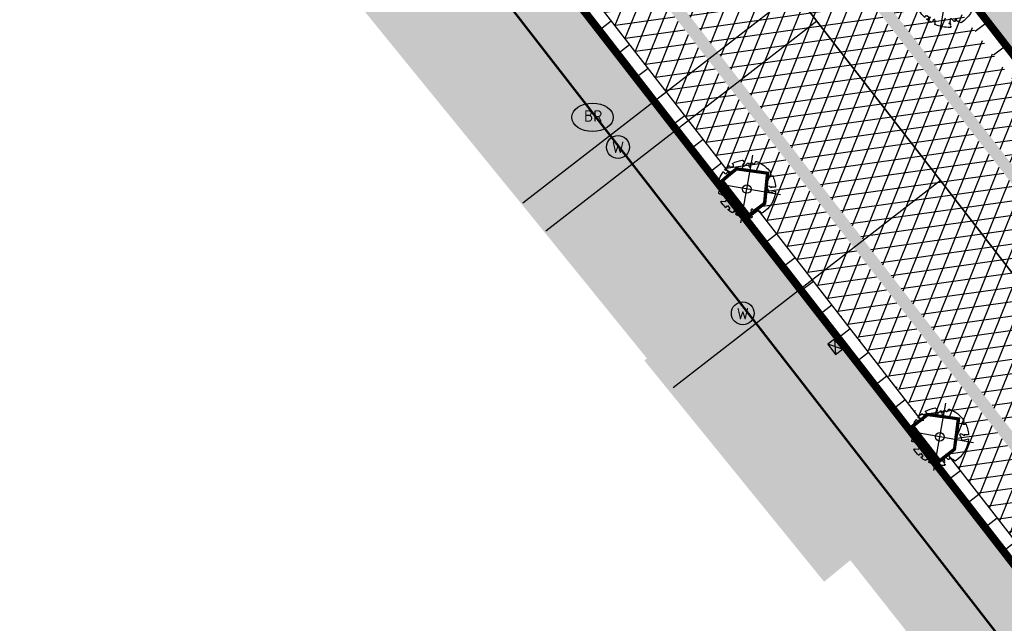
# Model space of a CAD drawing. Header units: metres. Extents: x 196882 to 197709, y 354811 to 355604.
# Tile 32 of 68: x 197536 to 197570, y 354935 to 354956. Entities that reach past the tile are written whole.
import ezdxf

# ---------------------------------------------------------------- set-up
doc = ezdxf.new("R2010")
doc.units = ezdxf.units.M
doc.layers.get('0').update_dxf_attribs({"lineweight": 18})
for name, color, linetype, lineweight in [('B-WE-KL-WATER_BRANDLEIDING_BRANDHYDRANT-S', 150, 'Continuous', 25), ('B-WE-KL-WATER_STRAATPOT-S', 170, 'Continuous', 25), ('Boomvak', 7, 'Continuous', 18), ('N-WE-RI-HWA_KOLK-S', 7, 'Continuous', 25), ('V-WE-GR-BOOM-S', 7, 'Continuous', 25), ('V-WE-RI-GWA_HUISAANSLUITING_PVC-G', 1, 'RI-GWA_HUISAANSLUITING-V', 25), ('V-WE-RI-VWA_TRANSPORTLEIDING-G', 20, 'RI-VWA-V', 35), ('V-WE-VH-KANTOPSLUITING_OPSLUITBAND-G', 7, 'VH-OPSLUITBAND-V', 25), ('V-WE-VH-KANTOPSLUITING_RIJWIELPADBAND_380X200-G', 10, 'VH-RIJWIELPADBAND_380X200-V', 0), ('V-WE-VH-KANTOPSLUITING_TROTTOIRBAND-G', 7, 'VH-TROTTOIRBAND-V', 0), ('V-WE-VH-VERHARDING_BETONSTRAATSTEEN-A', 252, 'Continuous', 18), ('V-WE-VH-VERHARDING_TEGEL-A', 252, 'Continuous', 18)]:
    doc.layers.add(name, color=color, linetype=linetype, lineweight=lineweight)
doc.layers.add('V-WE-VH-VERHARDING_TEGEL_300x300 grijs', color=7, linetype='Continuous', lineweight=18, true_color=0x999999)
doc.layers.add('V_WEGEN_A_ASFALT', color=252, linetype='Continuous')
doc.layers.add('V_WEGEN_A_BSS', color=252, linetype='Continuous')
doc.styles.add('NLCS-ISO', font='NLCS-ISO.ttf')
doc.styles.add('NLCS-ISO-M500-T25', font='NLCS-ISO.ttf', dxfattribs={"height": 1})
doc.linetypes.add('RI-GWA_HUISAANSLUITING-V', pattern='A,2,[24,NLCS.SHX,S=1,R=0,X=0,Y=0],2,-1.8,2.6,-1.8,2.6,-1.8,2.6,-1.8', length=19)
doc.linetypes.add('RI-VWA-V', pattern='A,2.5,[24,NLCS.SHX,S=1,R=0,X=0,Y=0],2.5,-3,0,-3', length=11)
doc.linetypes.add('VH-OPSLUITBAND-V', pattern='A,4,-2,2,-2,2,[24,NLCS.SHX,S=1,R=0,X=0,Y=0],2,-2,2,-2', length=20)
doc.linetypes.add('VH-RIJWIELPADBAND_380X200-V', pattern='A,4,[24,NLCS.SHX,S=1,R=0,X=0,Y=0],4,-2,2,-2,0,-2,2,-2', length=20)
doc.linetypes.add('VH-TROTTOIRBAND-V', pattern='A,2.5,[24,NLCS.SHX,S=1,R=0,X=0,Y=0],2.5,-2,2,-2,2,-2', length=15)
pattern_1 = [(37.8188, (197486.318, 354911.18), (0.0928136, 0.736638), [0.525, -0.525]), (127.8188, (197486.318, 354911.18), (-0.4147258, -0.3219122), [])]

# ---------------------------------------------------------------- blocks, each defined once
blk = doc.blocks.new('*U82')
at = {"color": 1}
blk.add_lwpolyline([(0.087, 0.942), (0.088, 0.944), (0.09, 0.946), (0.091, 0.948), (0.093, 0.949), (0.095, 0.951), (0.096, 0.952), (0.097, 0.954), (0.099, 0.956), (0.1, 0.958), (0.102, 0.96), (0.103, 0.963), (0.103, 0.967), (0.103, 0.972), (0.103, 0.977), (0.102, 0.983), (0.095, 1.007, -0.52938), (0.106, 1.02, -0.087139), (0.444, 0.925, -0.372341), (0.457, 0.895), (0.471, 0.824), (0.436, 0.789), (0.398, 0.797), (0.353, 0.763), (0.371, 0.72), (0.417, 0.705), (0.542, 0.734), (0.573, 0.717), (0.57, 0.691), (0.541, 0.673), (0.515, 0.588), (0.549, 0.534), (0.634, 0.669, -0.504641), (0.681, 0.628, 0.331948), (0.709, 0.584, 0.282008), (0.799, 0.601), (0.791, 0.597, -0.512156), (0.833, 0.597, -0.16076), (1.019, -0.011), (0.995, -0.034), (0.995, -0.059), (0.972, -0.063), (0.975, -0.088), (0.94, -0.076), (0.929, -0.104), (0.973, -0.133), (0.987, -0.144), (1.011, -0.12, -0.106371), (0.868, -0.522), (0.741, -0.44), (0.718, -0.456), (0.702, -0.389), (0.657, -0.335), (0.605, -0.335), (0.606, -0.398), (0.566, -0.536), (0.572, -0.562), (0.601, -0.566), (0.786, -0.637, -0.236298), (-0.045, -1.003, 0.159625), (-0.069, -0.954, 0.350802), (-0.063, -0.906, -0.504641), (-0.12, -0.879), (-0.106, -0.834), (-0.129, -0.792), (-0.16, -0.796), (-0.165, -0.829), (-0.188, -0.842), (-0.216, -0.821), (-0.24, -0.695), (-0.258, -0.677), (-0.304, -0.678), (-0.317, -0.733), (-0.336, -0.739), (-0.354, -0.785), (-0.401, -0.76, 0.733583), (-0.384, -0.795, -0.861625), (-0.374, -0.826, 0.279978), (-0.409, -0.879), (-0.407, -0.881, -0.827056), (-0.442, -0.917, -0.116774), (-0.83, -0.511), (-0.823, -0.51), (-0.817, -0.508), (-0.812, -0.506), (-0.808, -0.504), (-0.805, -0.502), (-0.803, -0.5), (-0.801, -0.497), (-0.754, -0.437), (-0.752, -0.435), (-0.752, -0.433), (-0.751, -0.431), (-0.75, -0.429), (-0.75, -0.427), (-0.749, -0.425), (-0.748, -0.422), (-0.747, -0.42), (-0.746, -0.417), (-0.744, -0.414), (-0.743, -0.411), (-0.741, -0.408), (-0.739, -0.405), (-0.738, -0.401), (-0.736, -0.398), (-0.735, -0.395), (-0.734, -0.392), (-0.734, -0.389), (-0.733, -0.386), (-0.733, -0.383), (-0.733, -0.381), (-0.734, -0.379), (-0.734, -0.377), (-0.735, -0.375), (-0.736, -0.374), (-0.738, -0.374), (-0.74, -0.373), (-0.742, -0.373), (-0.744, -0.373), (-0.746, -0.373), (-0.748, -0.373), (-0.75, -0.372), (-0.753, -0.371), (-0.755, -0.37), (-0.758, -0.369), (-0.76, -0.367), (-0.763, -0.365), (-0.765, -0.363), (-0.768, -0.361), (-0.771, -0.359), (-0.773, -0.357), (-0.776, -0.355), (-0.779, -0.352), (-0.781, -0.35), (-0.83, -0.406), (-0.832, -0.403), (-0.835, -0.4), (-0.837, -0.397), (-0.839, -0.394), (-0.841, -0.39), (-0.844, -0.388), (-0.848, -0.386), (-0.855, -0.385), (-0.864, -0.386), (-0.876, -0.388), (-0.891, -0.393, -0.040997), (-0.958, -0.205), (-0.923, -0.211), (-0.893, -0.231), (-0.876, -0.216), (-0.856, -0.185), (-0.875, -0.156), (-0.865, -0.113), (-0.904, -0.11), (-0.93, -0.085), (-0.978, -0.116, -0.05814), (-0.998, 0.166), (-0.97, 0.16), (-0.86, 0.073), (-0.812, 0.089), (-0.626, 0.139), (-0.61, 0.2), (-0.682, 0.229), (-0.693, 0.252), (-0.824, 0.317), (-0.827, 0.354), (-0.872, 0.391), (-0.89, 0.428), (-0.859, 0.476), (-0.792, 0.486), (-0.73, 0.527), (-0.729, 0.568), (-0.768, 0.613), (-0.757, 0.632), (-0.773, 0.662, -0.13428), (-0.333, 0.967, -0.541727), (-0.319, 0.957), (-0.322, 0.928), (-0.321, 0.913), (-0.319, 0.902), (-0.316, 0.893), (-0.312, 0.887), (-0.307, 0.882), (-0.302, 0.878), (-0.297, 0.875), (-0.293, 0.872), (-0.289, 0.868), (-0.286, 0.865), (-0.282, 0.862), (-0.279, 0.859), (-0.276, 0.857), (-0.273, 0.855), (-0.269, 0.854), (-0.266, 0.854), (-0.262, 0.855), (-0.258, 0.857), (-0.255, 0.859), (-0.25, 0.861), (-0.246, 0.863), (-0.242, 0.865), (-0.238, 0.867), (-0.234, 0.868), (-0.229, 0.869), (-0.225, 0.87), (-0.221, 0.871), (-0.217, 0.871), (-0.213, 0.872), (-0.21, 0.873), (-0.206, 0.874), (-0.203, 0.876), (-0.2, 0.879), (-0.197, 0.882), (-0.195, 0.885), (-0.193, 0.865), (-0.188, 0.86), (-0.167, 0.824), (-0.122, 0.799), (-0.185, 0.902), (-0.184, 0.905), (-0.183, 0.908), (-0.183, 0.911), (-0.183, 0.914), (-0.184, 0.917), (-0.185, 0.92), (-0.188, 0.923), (-0.191, 0.926), (-0.194, 0.929), (-0.199, 0.933), (-0.204, 0.938), (-0.21, 0.944), (-0.216, 0.951), (-0.223, 0.959), (-0.24, 0.98, -0.543104), (-0.234, 0.996, -0.046766), (-0.047, 1.023, -0.385168), (-0.036, 1.015), (-0.03, 0.976), (-0.028, 0.964), (-0.024, 0.956), (-0.021, 0.951), (-0.017, 0.947), (-0.013, 0.946), (-0.009, 0.945), (-0.005, 0.945), (-0.002, 0.945), (0.002, 0.944), (0.005, 0.943), (0.009, 0.942), (0.012, 0.941), (0.015, 0.939), (0.019, 0.938), (0.022, 0.936), (0.025, 0.935), (0.028, 0.934), (0.031, 0.932), (0.033, 0.931), (0.036, 0.929), (0.038, 0.928), (0.04, 0.926), (0.042, 0.924), (0.044, 0.922), (0.045, 0.92), (0.046, 0.919), (0.047, 0.917), (0.048, 0.915), (0.049, 0.914), (0.051, 0.913), (0.052, 0.912), (0.054, 0.912), (0.056, 0.912), (0.058, 0.913), (0.06, 0.914), (0.062, 0.915), (0.065, 0.916), (0.067, 0.918), (0.07, 0.921), (0.072, 0.923), (0.074, 0.926), (0.076, 0.929), (0.079, 0.932), (0.081, 0.935), (0.083, 0.937), (0.085, 0.94)], format="xyb", close=True, dxfattribs=at)
at = {"color": 10}
for points in [[(0.849, -0.849), (-0.849, 0.849)], [(-0.849, -0.849), (0.849, 0.849)]]:
    blk.add_lwpolyline(points, dxfattribs=at)
at = {"color": 1}
blk.add_circle((0, 0), 0.15, dxfattribs=at)
at = {"color": 7, "style": 'NLCS-ISO-M500-T25'}
for tag, p in [('NR', (-0.492, -0.08)), ('NAAM', (-0.492, -0.32))]:
    blk.add_attdef(tag, p, '', height=0.2, dxfattribs=at)
at = {"color": 7, "style": 'NLCS-ISO-M500-T25', "flags": 1}
for tag, p in [('WETNAAM', (-0.492, -0.56)), ('STAMDIA', (-0.492, -0.8)), ('STAMOMTR', (-0.492, -1.04)), ('OPMERKING', (-0.492, -1.28))]:
    blk.add_attdef(tag, p, '', height=0.2, dxfattribs=at)
blk = doc.blocks.new('SKL-WATER_STRAATPOT-SO')
blk.add_circle((0, 0), 2)
at = {"style": 'NLCS-ISO'}
blk.add_text('W', height=2, rotation=360, dxfattribs=at).set_placement((-1.06, -1.05))
blk = doc.blocks.new('SKL-WATER_BRANDHYDRANT-SO')
blk.add_ellipse((0, 0), major_axis=(-3.64, 0), ratio=0.685994)
at = {"style": 'NLCS-ISO'}
blk.add_text('BR', height=2, rotation=360, dxfattribs=at).set_placement((-1.49, -0.76))
blk = doc.blocks.new('N-SRI-KOLK_COMBINATIE-SO')
h = blk.add_hatch(color=256)
h.paths.add_polyline_path([(-1.125, 1.5), (-1.125, 0), (0, 0.75)])
h.paths.add_polyline_path([(1.125, 1.5), (0, 0.75), (1.125, 0)])
for p, q in [((-1.125, 0), (1.125, 1.5)), ((1.125, 0), (-1.125, 1.5))]:
    blk.add_line(p, q)
at = {"flags": 128}
blk.add_lwpolyline([(-1.125, 0), (1.125, 0), (1.125, 1.5), (-1.125, 1.5)], close=True, dxfattribs=at)

msp = doc.modelspace()

# ---------------------------------------------------------------- hatches: boundary and pattern name
at = {"layer": 'V-WE-VH-VERHARDING_TEGEL-A'}
h = msp.add_hatch(dxfattribs=at)
h.set_pattern_fill('AVH-TEGEL_300X300_HALFST', color=11, scale=1.25, pattern_type=2)
h.set_pattern_definition([(308.015660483, (-58.86684, -45.96112), (0.378674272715, -0.1799640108), [0.375, -0.375]), (38.01566048, (-58.86684, -45.9611), (-0.23095381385, 0.29544091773), [])])
h.paths.add_polyline_path([(197611.905, 354883.622), (197617.307, 354876.665), (197615.886, 354875.563), (197572.913, 354930.906), (197570.425, 354934.11), (197484.931, 355044.212), (197481.749, 355048.31), (197357.892, 355207.986), (197351.32, 355216.473), (197346.25, 355223.021), (197337.369, 355234.416), (197243.012, 355355.967), (197242.503, 355356.81), (197242.203, 355357.748), (197242.06, 355358.479), (197241.6, 355359.917), (197240.817, 355361.208), (197237.815, 355365.062), (197235.607, 355367.896), (197236.226, 355370.216), (197236.899, 355369.358), (197237.127, 355368.928), (197238.472, 355367.204), (197242.289, 355362.28), (197242.829, 355361.489), (197243.273, 355360.634), (197243.612, 355359.731), (197243.839, 355358.801), (197243.913, 355358.396), (197244.132, 355357.668), (197244.49, 355356.997), (197246.89, 355353.905), (197257.004, 355340.877), (197263.069, 355333.063), (197270.1, 355324.006), (197279.392, 355312.035), (197295.011, 355291.914), (197302.573, 355282.172), (197310.236, 355272.301), (197317.909, 355262.416), (197324.699, 355253.668), (197332.224, 355243.975), (197340.253, 355233.64), (197347.837, 355223.911), (197349.563, 355225.192), (197351.569, 355222.107), (197350.13, 355220.964), (197357.263, 355211.768), (197361.255, 355206.596), (197374.852, 355189.05), (197395.161, 355162.866), (197403.326, 355152.339), (197425.189, 355124.15), (197437.629, 355108.111), (197445.337, 355098.173), (197474.048, 355061.155), (197481.019, 355052.168), (197483.327, 355053.995), (197485.597, 355051.07), (197483.289, 355049.265), (197486.28, 355045.412), (197561.285, 354948.815), (197591.974, 354909.292)])
h = msp.add_hatch(dxfattribs=at)
h.set_pattern_fill('AVH-TEGEL_300X300_HALFST', color=256, scale=1.25, pattern_type=2)
h.set_pattern_definition([(308.01566, (197234.217, 354932.616), (0.37867427, -0.17996401), [0.375, -0.375]), (38.01566, (197234.217, 354932.616), (-0.23095381, 0.29544092), [])])
h.paths.add_polyline_path([(197235.581, 355367.799), (197234.217, 355362.687), (197236.721, 355359.564), (197239.925, 355353.365), (197240.018, 355353.248), (197240.596, 355353.707), (197242.746, 355350.948), (197242.149, 355350.482), (197247.638, 355343.366), (197248.794, 355344.219), (197251.13, 355341.161), (197250.017, 355340.283), (197251.382, 355338.514), (197252.017, 355339.01), (197253.241, 355337.431), (197252.603, 355336.931), (197255.071, 355333.731), (197255.72, 355334.225), (197256.932, 355332.633), (197256.293, 355332.148), (197258.771, 355328.935), (197259.386, 355329.419), (197260.605, 355327.83), (197259.989, 355327.355), (197262.404, 355324.224), (197263.572, 355325.082), (197265.762, 355322.252), (197264.611, 355321.364), (197266.049, 355319.503), (197266.681, 355319.992), (197267.9, 355318.4), (197267.273, 355317.913), (197268.559, 355316.246), (197270.468, 355317.879), (197270.374, 355318.017), (197270.769, 355318.334), (197271.082, 355317.944), (197271.017, 355317.894), (197277.296, 355309.603), (197279.798, 355306.505), (197279.767, 355306.48), (197282.144, 355303.445), (197279.742, 355301.585), (197280.949, 355299.977), (197287.399, 355296.113), (197287.537, 355295.83), (197336.506, 355232.778), (197336.629, 355232.874), (197343.676, 355223.839), (197345.792, 355221.126), (197350.134, 355215.559), (197350.732, 355214.792), (197350.788, 355213.519), (197352.134, 355211.814), (197352.955, 355211.669), (197355.806, 355207.908), (197382.704, 355173.364), (197415.028, 355132.025), (197418.821, 355127.312), (197426.22, 355117.67), (197426.162, 355117.573), (197439.09, 355100.957), (197447.403, 355090.49), (197447.266, 355090.385), (197453.819, 355082.221), (197453.723, 355082.153), (197455.981, 355079.258), (197455.944, 355079.174), (197461.241, 355072.44), (197461.369, 355072.494), (197471.122, 355059.986), (197471.26, 355059.822), (197471.304, 355059.856), (197476.126, 355053.586), (197484.037, 355043.418), (197483.735, 355043.179), (197485.477, 355040.963), (197485.825, 355041.194), (197487.25, 355039.31), (197487.136, 355039.216), (197495.21, 355028.868), (197497.648, 355025.787), (197507.361, 355013.143), (197507.469, 355013.22), (197507.852, 355012.72), (197507.757, 355012.64), (197515.172, 355003.148), (197515.257, 355003.199), (197520.23, 354996.693), (197525.87, 354989.268), (197535.302, 354976.941), (197535.185, 354976.85), (197538.114, 354973.09), (197538.245, 354973.166), (197538.442, 354972.926), (197537.462, 354972.143), (197537.63, 354971.963), (197536.257, 354970.595), (197538.447, 354967.93), (197543.233, 354962.047), (197550.188, 354953.499), (197553.95, 354948.887), (197557.921, 354943.994), (197557.833, 354943.918), (197564.133, 354936.165), (197565.05, 354936.92), (197568.446, 354932.616), (197570.362, 354934.061), (197484.868, 355044.163), (197357.829, 355207.937), (197351.257, 355216.424), (197346.187, 355222.972), (197337.306, 355234.367), (197242.946, 355355.922), (197242.43, 355356.777), (197242.125, 355357.728), (197241.982, 355358.459), (197241.527, 355359.884), (197240.751, 355361.163), (197237.752, 355365.013)])
h = msp.add_hatch(dxfattribs=at)
h.set_pattern_fill('AVH-TEGEL_300X300_HALFST', color=11, scale=1.25, pattern_type=2)
h.set_pattern_definition([(308.01566, (197494.767, 354852.865), (0.37867427, -0.17996401), [0.375, -0.375]), (38.01566, (197494.767, 354852.865), (-0.2309538, 0.2954409), [])])
h.paths.add_polyline_path([(197496.199, 355053.822), (197494.767, 355052.728), (197497.039, 355049.802), (197503.203, 355041.853), (197509.492, 355033.75), (197511.653, 355030.966), (197516.98, 355024.103), (197521.846, 355017.834), (197537.859, 354997.202), (197554.038, 354976.357), (197562.602, 354965.324), (197569.513, 354956.42), (197576.711, 354947.146), (197584.845, 354936.665), (197592.23, 354927.15), (197598.708, 354918.805), (197600.801, 354916.108), (197610.698, 354903.356), (197632, 354875.911), (197634.293, 354872.977), (197641.638, 354863.531), (197645.236, 354858.919), (197647.511, 354856.214), (197647.866, 354855.792), (197650.716, 354852.865), (197651.963, 354854.175), (197649.059, 354857.208), (197646.351, 354860.417), (197643.876, 354863.544), (197643.037, 354864.624)])
at = {"layer": 'V_WEGEN_A_ASFALT'}
h = msp.add_hatch(dxfattribs=at)
h.set_pattern_fill('AVH-ASFALT', color=256, scale=0.5, style=0, pattern_type=2)
h.set_pattern_definition([(8.01566048, (135.18786, -698.3183), (-0.0697218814, 0.495114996), []), (68.01566048, (135.18786, -698.3183), (-0.463643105, 0.1871765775), [])])
h.paths.add_polyline_path([(197244.208, 355366.633), (197244.772, 355368.756), (197248.206, 355364.347), (197246.291, 355363.976)], flags=16)
h.paths.add_polyline_path([(197618.792, 354883.616), (197618.859, 354883.531), (197620.176, 354881.132), (197620.218, 354880.802), (197620.037, 354880.548), (197619.732, 354880.486), (197619.447, 354880.661), (197617.809, 354882.828)], flags=16)
h.paths.add_polyline_path([(197615.205, 354887.359), (197615.579, 354887.38), (197615.929, 354887.241), (197616.175, 354886.989), (197616.212, 354886.932), (197615.217, 354886.144), (197614.828, 354886.612), (197614.745, 354886.93), (197614.909, 354887.207)], flags=16)
h.paths.add_polyline_path([(197249.048, 355360.444), (197250.453, 355361.457), (197251.761, 355359.078), (197251.788, 355358.77), (197251.578, 355358.542), (197251.264, 355358.397), (197250.888, 355358.381), (197250.536, 355358.513), (197250.274, 355358.756)], flags=16)
h.paths.add_polyline_path([(197362.128, 355212.271), (197363.159, 355213.075), (197365.145, 355210.506), (197365.231, 355210.199), (197365.079, 355209.918), (197364.69, 355209.596), (197364.363, 355209.5), (197364.069, 355209.671)], flags=16)
h.paths.add_polyline_path([(197494.363, 355046.214), (197494.643, 355046.042), (197496.089, 355044.106), (197495.099, 355043.365), (197493.938, 355045.57), (197493.887, 355045.898), (197494.062, 355046.15)], flags=16)
h.paths.add_polyline_path([(197496.176, 355041.974), (197497.151, 355042.743), (197499.309, 355039.886), (197499.406, 355039.593), (197499.313, 355039.327), (197499.034, 355039.183), (197498.669, 355039.152), (197498.322, 355039.267), (197498.06, 355039.492)], flags=16)
edge = h.paths.add_edge_path()
edge.add_line((197254.74, 355364.977), (197252.534, 355367.828))
edge.add_line((197252.534, 355367.828), (197250.33, 355370.59))
edge.add_line((197250.33, 355370.59), (197246.08, 355375.894))
edge.add_line((197246.08, 355375.894), (197245.813, 355376.216))
edge.add_line((197245.813, 355376.216), (197245.689, 355376.286))
edge.add_line((197245.689, 355376.286), (197245.587, 355376.385))
edge.add_line((197245.587, 355376.385), (197244.802, 355377.427))
edge.add_line((197244.802, 355377.427), (197244.442, 355377.886))
edge.add_line((197244.442, 355377.886), (197242.813, 355376.643))
edge.add_line((197242.813, 355376.643), (197242.078, 355376.934))
edge.add_line((197242.078, 355376.934), (197241.456, 355377.421))
edge.add_line((197241.456, 355377.421), (197241.264, 355377.677))
edge.add_line((197241.264, 355377.677), (197240.464, 355374.501))
edge.add_line((197240.464, 355374.501), (197243.638, 355370.386))
edge.add_line((197243.638, 355370.386), (197243.015, 355368.04))
edge.add_line((197243.015, 355368.04), (197239.826, 355372.186))
edge.add_line((197239.826, 355372.186), (197238.981, 355368.895))
edge.add_line((197238.981, 355368.895), (197239.273, 355368.341))
edge.add_line((197239.273, 355368.341), (197239.444, 355367.723))
edge.add_line((197239.444, 355367.723), (197239.477, 355367.083))
edge.add_line((197239.477, 355367.083), (197239.375, 355366.465))
edge.add_line((197239.375, 355366.465), (197239.17, 355366.309))
edge.add_line((197239.17, 355366.309), (197242.289, 355362.28))
edge.add_line((197242.289, 355362.28), (197242.829, 355361.489))
edge.add_line((197242.829, 355361.489), (197243.273, 355360.634))
edge.add_line((197243.273, 355360.634), (197243.612, 355359.731))
edge.add_line((197243.612, 355359.731), (197243.839, 355358.801))
edge.add_line((197243.839, 355358.801), (197243.913, 355358.396))
edge.add_line((197243.913, 355358.396), (197244.132, 355357.668))
edge.add_line((197244.132, 355357.668), (197244.49, 355356.997))
edge.add_line((197244.49, 355356.997), (197246.766, 355358.85))
edge.add_line((197246.766, 355358.85), (197247.262, 355358.206))
edge.add_line((197247.262, 355358.206), (197344.321, 355233.163))
edge.add_line((197344.321, 355233.163), (197344.724, 355232.614))
edge.add_line((197344.724, 355232.614), (197349.563, 355225.192))
edge.add_line((197349.563, 355225.192), (197351.569, 355222.107))
edge.add_line((197351.569, 355222.107), (197357.966, 355212.296))
edge.add_line((197357.966, 355212.296), (197358.618, 355211.446))
edge.add_line((197358.618, 355211.446), (197359.525, 355210.295))
edge.add_line((197359.525, 355210.295), (197361.338, 355207.993))
edge.add_line((197361.338, 355207.993), (197362.045, 355207.269))
edge.add_line((197362.045, 355207.269), (197374.863, 355193.737))
edge.add_line((197374.863, 355193.737), (197375.209, 355193.322))
edge.add_line((197375.209, 355193.322), (197441.888, 355107.396))
edge.add_line((197441.888, 355107.396), (197445.664, 355102.529))
edge.add_line((197445.664, 355102.529), (197478.355, 355060.401))
edge.add_line((197478.355, 355060.401), (197483.327, 355053.995))
edge.add_line((197483.327, 355053.995), (197486.594, 355049.782))
edge.add_line((197486.594, 355049.782), (197601.022, 354902.418))
edge.add_line((197601.022, 354902.418), (197611.126, 354886.577))
edge.add_line((197611.126, 354886.577), (197612.61, 354884.25))
edge.add_line((197612.61, 354884.25), (197615.186, 354880.9))
edge.add_line((197615.186, 354880.9), (197618.014, 354877.23))
edge.add_line((197618.014, 354877.23), (197615.886, 354875.563))
edge.add_line((197615.886, 354875.563), (197618.768, 354871.816))
edge.add_line((197618.768, 354871.816), (197619.198, 354871.038))
edge.add_line((197619.198, 354871.038), (197619.38, 354870.123))
edge.add_line((197619.38, 354870.123), (197619.267, 354869.197))
edge.add_line((197619.267, 354869.197), (197618.896, 354868.389))
edge.add_line((197618.896, 354868.389), (197618.39, 354867.541))
edge.add_line((197618.39, 354867.541), (197617.593, 354866.525))
edge.add_line((197617.593, 354866.525), (197616.658, 354865.636))
edge.add_line((197616.658, 354865.636), (197615.8, 354864.929))
edge.add_line((197615.8, 354864.929), (197615.563, 354864.731))
edge.add_line((197615.563, 354864.731), (197616.512, 354863.566))
edge.add_line((197616.512, 354863.566), (197619.999, 354859.296))
edge.add_line((197619.999, 354859.296), (197620, 354859.283))
edge.add_line((197620, 354859.283), (197620.838, 354860.022))
edge.add_line((197620.838, 354860.022), (197621.747, 354860.68))
edge.add_line((197621.747, 354860.68), (197622.714, 354861.249))
edge.add_line((197622.714, 354861.249), (197623.726, 354861.722))
edge.add_line((197623.726, 354861.722), (197624.679, 354861.942))
edge.add_line((197624.679, 354861.942), (197625.707, 354861.841))
edge.add_line((197625.707, 354861.841), (197626.645, 354861.408))
edge.add_line((197626.645, 354861.408), (197627.356, 354860.736))
edge.add_line((197627.356, 354860.736), (197628.477, 354859.277))
edge.add_line((197628.477, 354859.277), (197629.919, 354860.402))
edge.add_line((197629.919, 354860.402), (197629.805, 354860.728))
edge.add_line((197629.805, 354860.728), (197629.902, 354861.061))
edge.add_line((197629.902, 354861.061), (197630.176, 354861.274))
edge.add_line((197630.176, 354861.274), (197630.523, 354861.286))
edge.add_line((197630.523, 354861.286), (197631.776, 354860.787))
edge.add_line((197631.776, 354860.787), (197632.963, 354860.123))
edge.add_line((197632.963, 354860.123), (197634.053, 354859.31))
edge.add_line((197634.053, 354859.31), (197635.019, 354858.369))
edge.add_line((197635.019, 354858.369), (197638.026, 354855.034))
edge.add_line((197638.026, 354855.034), (197640.528, 354852.513))
edge.add_line((197640.528, 354852.513), (197643.259, 354850.242))
edge.add_line((197643.259, 354850.242), (197644.292, 354849.463))
edge.add_line((197644.292, 354849.463), (197645.047, 354848.804))
edge.add_line((197645.047, 354848.804), (197645.73, 354848.064))
edge.add_line((197645.73, 354848.064), (197646.33, 354847.253))
edge.add_line((197646.33, 354847.253), (197646.835, 354846.388))
edge.add_line((197646.835, 354846.388), (197646.898, 354846.033))
edge.add_line((197646.898, 354846.033), (197646.731, 354845.714))
edge.add_line((197646.731, 354845.714), (197646.403, 354845.564))
edge.add_line((197646.403, 354845.564), (197646.052, 354845.646))
edge.add_line((197646.052, 354845.646), (197645.25, 354844.024))
edge.add_line((197645.25, 354844.024), (197658.974, 354837.104))
edge.add_line((197658.974, 354837.104), (197663.24, 354845.081))
edge.add_line((197663.24, 354845.081), (197662.256, 354845.808))
edge.add_line((197662.256, 354845.808), (197661.166, 354846.589))
edge.add_line((197661.166, 354846.589), (197659.281, 354847.978))
edge.add_line((197659.281, 354847.978), (197658.181, 354848.824))
edge.add_line((197658.181, 354848.824), (197657.094, 354849.687))
edge.add_line((197657.094, 354849.687), (197655.779, 354850.771))
edge.add_line((197655.779, 354850.771), (197654.486, 354851.882))
edge.add_line((197654.486, 354851.882), (197653.214, 354853.017))
edge.add_line((197653.214, 354853.017), (197651.963, 354854.175))
edge.add_line((197651.963, 354854.175), (197650.716, 354852.865))
edge.add_line((197650.716, 354852.865), (197650.9, 354852.49))
edge.add_line((197650.9, 354852.49), (197650.77, 354852.093))
edge.add_line((197650.77, 354852.093), (197650.399, 354851.9))
edge.add_line((197650.399, 354851.9), (197649.999, 354852.022))
edge.add_line((197649.999, 354852.022), (197648.432, 354853.042))
edge.add_line((197648.432, 354853.042), (197647.483, 354853.708))
edge.add_line((197647.483, 354853.708), (197646.554, 354854.401))
edge.add_line((197646.554, 354854.401), (197646.122, 354854.742))
edge.add_line((197646.122, 354854.742), (197644.859, 354855.773))
edge.add_line((197644.859, 354855.773), (197644.092, 354856.447))
edge.add_line((197644.092, 354856.447), (197643.344, 354857.143))
edge.add_line((197643.344, 354857.143), (197642.619, 354857.862))
edge.add_line((197642.619, 354857.862), (197641.665, 354858.874))
edge.add_line((197641.665, 354858.874), (197641.087, 354859.527))
edge.add_line((197641.087, 354859.527), (197639.661, 354861.285))
edge.add_line((197639.661, 354861.285), (197636.225, 354865.712))
edge.add_line((197636.225, 354865.712), (197606.51, 354903.995))
edge.add_line((197606.51, 354903.995), (197598.397, 354914.448))
edge.add_line((197598.397, 354914.448), (197512.56, 355025.035))
edge.add_line((197512.56, 355025.035), (197510.219, 355028.767))
edge.add_line((197510.219, 355028.767), (197510.081, 355029.114))
edge.add_line((197510.081, 355029.114), (197510.082, 355029.515))
edge.add_line((197510.082, 355029.515), (197510.237, 355029.886))
edge.add_line((197510.237, 355029.886), (197510.498, 355030.152))
edge.add_line((197510.498, 355030.152), (197511.653, 355030.966))
edge.add_line((197511.653, 355030.966), (197509.492, 355033.75))
edge.add_line((197509.492, 355033.75), (197508.696, 355033.14))
edge.add_line((197508.696, 355033.14), (197508.366, 355032.978))
edge.add_line((197508.366, 355032.978), (197507.964, 355032.963))
edge.add_line((197507.964, 355032.963), (197507.593, 355033.119))
edge.add_line((197507.593, 355033.119), (197507.34, 355033.386))
edge.add_line((197507.34, 355033.386), (197502.398, 355041.291))
edge.add_line((197502.398, 355041.291), (197502.172, 355041.653))
edge.add_line((197502.172, 355041.653), (197499.691, 355044.838))
edge.add_line((197499.691, 355044.838), (197496.292, 355049.202))
edge.add_line((197496.292, 355049.202), (197497.039, 355049.802))
edge.add_line((197497.039, 355049.802), (197494.767, 355052.728))
edge.add_line((197494.767, 355052.728), (197496.199, 355053.822))
edge.add_line((197496.199, 355053.822), (197495.483, 355054.755))
edge.add_line((197495.483, 355054.755), (197495.101, 355055.422))
edge.add_line((197495.101, 355055.422), (197494.906, 355056.196))
edge.add_line((197494.906, 355056.196), (197494.93, 355056.994))
edge.add_line((197494.93, 355056.994), (197495.159, 355057.728))
edge.add_line((197495.159, 355057.728), (197495.351, 355058.139))
edge.add_arc((197501.887, 355055.322), 7.118, 130.4855, 156.6826, ccw=False)
edge.add_line((197497.266, 355060.735), (197503.259, 355066.482))
edge.add_line((197503.259, 355066.482), (197499.956, 355070.009))
edge.add_line((197499.956, 355070.009), (197493.859, 355064.344))
edge.add_line((197493.859, 355064.344), (197492.971, 355063.627))
edge.add_line((197492.971, 355063.627), (197491.587, 355062.822))
edge.add_line((197491.587, 355062.822), (197490.85, 355062.586))
edge.add_line((197490.85, 355062.586), (197490.028, 355062.617))
edge.add_line((197490.028, 355062.617), (197489.269, 355062.934))
edge.add_line((197489.269, 355062.934), (197488.699, 355063.457))
edge.add_line((197488.699, 355063.457), (197487.505, 355064.991))
edge.add_line((197487.505, 355064.991), (197486.099, 355063.896))
edge.add_line((197486.099, 355063.896), (197486.194, 355063.783))
edge.add_line((197486.194, 355063.783), (197486.326, 355063.444))
edge.add_line((197486.326, 355063.444), (197486.227, 355063.093))
edge.add_line((197486.227, 355063.093), (197485.936, 355062.874))
edge.add_line((197485.936, 355062.874), (197485.572, 355062.874))
edge.add_line((197485.572, 355062.874), (197484.191, 355063.354))
edge.add_line((197484.191, 355063.354), (197482.889, 355064.06))
edge.add_line((197482.889, 355064.06), (197481.719, 355064.969))
edge.add_line((197481.719, 355064.969), (197480.725, 355066.04))
edge.add_line((197480.725, 355066.04), (197449.879, 355105.805))
edge.add_line((197449.879, 355105.805), (197446.133, 355110.634))
edge.add_line((197446.133, 355110.634), (197367.178, 355212.348))
edge.add_line((197367.178, 355212.348), (197362.457, 355218.43))
edge.add_line((197362.457, 355218.43), (197361.717, 355219.595))
edge.add_line((197361.717, 355219.595), (197361.196, 355220.895))
edge.add_line((197361.196, 355220.895), (197360.926, 355222.269))
edge.add_line((197360.926, 355222.269), (197360.914, 355223.645))
edge.add_line((197360.914, 355223.645), (197361.027, 355223.959))
edge.add_line((197361.027, 355223.959), (197361.299, 355224.151))
edge.add_line((197361.299, 355224.151), (197361.632, 355224.153))
edge.add_line((197361.632, 355224.153), (197361.906, 355223.963))
edge.add_line((197361.906, 355223.963), (197352.695, 355235.821))
edge.add_line((197352.695, 355235.821), (197352.795, 355235.512))
edge.add_line((197352.795, 355235.512), (197352.707, 355235.2))
edge.add_line((197352.707, 355235.2), (197352.46, 355234.99))
edge.add_line((197352.46, 355234.99), (197352.138, 355234.951))
edge.add_line((197352.138, 355234.951), (197350.627, 355235.485))
edge.add_line((197350.627, 355235.485), (197349.553, 355236.086))
edge.add_line((197349.553, 355236.086), (197349.208, 355236.279))
edge.add_line((197349.208, 355236.279), (197347.946, 355237.304))
edge.add_line((197347.946, 355237.304), (197346.795, 355238.622))
edge.add_line((197346.795, 355238.622), (197266.084, 355342.605))
edge.add_line((197266.084, 355342.605), (197264.508, 355344.843))
edge.add_line((197264.508, 355344.843), (197262.504, 355347.996))
edge.add_line((197262.504, 355347.996), (197260.59, 355351.011))
edge.add_line((197260.59, 355351.011), (197254.07, 355361.255))
edge.add_line((197254.07, 355361.255), (197252.531, 355363.249))
edge.add_line((197252.531, 355363.249), (197253.314, 355363.861))
edge.add_line((197253.314, 355363.861), (197254.74, 355364.977))
h = msp.add_hatch(dxfattribs=at)
h.set_pattern_fill('AVH-ASFALT', color=256, scale=0.5, style=0, pattern_type=2)
h.set_pattern_definition([(8.01566, (197332.81605, 355103.36896), (-0.0697219, 0.495115), []), (68.01566, (197332.81605, 355103.36896), (-0.4636431, 0.1871766), [])])
h.paths.add_polyline_path([(197486.754, 355048.9), (197486.391, 355046.273), (197491.228, 355040.062), (197492.114, 355038.924), (197500.821, 355027.744), (197501.052, 355027.923), (197502.187, 355027.772), (197502.045, 355026.648), (197501.82, 355026.463), (197506.757, 355020.103), (197506.984, 355020.268), (197508.118, 355020.133), (197507.988, 355018.996), (197507.758, 355018.819), (197515.052, 355009.435), (197515.286, 355009.61), (197516.412, 355009.448), (197516.265, 355008.369), (197516.04, 355008.15), (197521.995, 355000.52), (197522.21, 355000.683), (197523.345, 355000.551), (197523.204, 354999.41), (197522.993, 354999.233), (197529.154, 354991.265), (197529.384, 354991.434), (197530.527, 354991.297), (197530.385, 354990.174), (197530.163, 354989.979), (197537.487, 354980.571), (197537.708, 354980.754), (197538.849, 354980.607), (197538.707, 354979.485), (197538.481, 354979.298), (197545.733, 354969.947), (197545.981, 354970.117), (197547.092, 354969.995), (197546.947, 354968.856), (197546.716, 354968.676), (197553.46, 354960.01), (197553.682, 354960.162), (197554.821, 354960.035), (197554.68, 354958.888), (197554.452, 354958.715), (197560.821, 354950.491), (197561.057, 354950.677), (197562.194, 354950.521), (197562.086, 354949.402), (197561.831, 354949.208), (197567.541, 354941.902), (197567.747, 354942.069), (197568.884, 354941.914), (197568.741, 354940.786), (197568.516, 354940.612), (197575.588, 354931.506), (197575.81, 354931.671), (197576.948, 354931.526), (197576.795, 354930.394), (197576.577, 354930.227), (197582.964, 354921.998), (197583.185, 354922.148), (197584.303, 354921.979), (197584.179, 354920.875), (197583.958, 354920.71), (197590.817, 354911.847), (197593.377, 354911.546)])
h = msp.add_hatch(dxfattribs=at)
h.set_pattern_fill('AVH-ASFALT', color=256, scale=0.5, style=0, pattern_type=2)
h.set_pattern_definition([(8.01566, (197359.87486, 355107.25396), (-0.0697219, 0.495115), []), (68.01566, (197359.87486, 355107.25396), (-0.4636431, 0.1871766), [])])
h.paths.add_polyline_path([(197516.065, 355024.205), (197513.463, 355024.551), (197598.229, 354915.338), (197598.578, 354917.866), (197591.696, 354926.736), (197591.433, 354926.532), (197590.34, 354926.717), (197590.425, 354927.8), (197590.719, 354928.016), (197584.32, 354936.245), (197584.106, 354936.083), (197582.977, 354936.195), (197583.107, 354937.35), (197583.339, 354937.529), (197576.172, 354946.738), (197575.938, 354946.576), (197574.816, 354946.724), (197574.961, 354947.85), (197575.167, 354948.021), (197568.972, 354956.045), (197568.727, 354955.898), (197567.627, 354955.984), (197567.743, 354957.134), (197567.946, 354957.338), (197562.067, 354964.921), (197561.857, 354964.745), (197560.786, 354964.863), (197560.85, 354966.019), (197561.084, 354966.196), (197554.48, 354974.692), (197554.261, 354974.519), (197553.122, 354974.649), (197553.287, 354975.79), (197553.492, 354975.957), (197546.212, 354985.319), (197545.989, 354985.155), (197544.87, 354985.289), (197544.997, 354986.423), (197545.227, 354986.598), (197537.309, 354996.767), (197537.103, 354996.612), (197535.947, 354996.753), (197536.103, 354997.877), (197536.314, 354998.039), (197530.292, 355005.846), (197530.054, 355005.655), (197528.935, 355005.789), (197529.097, 355006.915), (197529.286, 355007.124), (197521.273, 355017.434), (197521.053, 355017.278), (197519.951, 355017.398), (197520.073, 355018.54), (197520.312, 355018.712)])
at = {"layer": 'V_WEGEN_A_BSS'}
h = msp.add_hatch(dxfattribs=at)
h.set_pattern_fill('AVH-BSS_KEIFORMAAT_HALFST', color=256, scale=5, angle=-270, style=0, pattern_type=2)
h.set_pattern_definition(pattern_1)
h.paths.add_polyline_path([(197486.594, 355049.782), (197486.761, 355049.413), (197486.768, 355049.008), (197486.754, 355048.9), (197492.688, 355041.256), (197493.595, 355040.087), (197593.377, 354911.546), (197593.54, 354911.531), (197593.912, 354911.419), (197594.219, 354911.18), (197493.922, 355040.344), (197493.01, 355041.52)])
h = msp.add_hatch(dxfattribs=at)
h.set_pattern_fill('AVH-BSS_KEIFORMAAT_HALFST', color=256, scale=5, angle=-270, style=0, pattern_type=2)
h.set_pattern_definition(pattern_1)
h.paths.add_polyline_path([(197513.463, 355024.551), (197513.268, 355024.576), (197512.944, 355024.67), (197512.681, 355024.881), (197598.397, 354914.448), (197598.244, 354914.793), (197598.21, 354915.169), (197598.229, 354915.338)])
h = msp.add_hatch(dxfattribs=at)
h.set_pattern_fill('AVH-BSS_KEIFORMAAT_HALFST', color=256, scale=5, angle=-270, style=0, pattern_type=2)
h.set_pattern_definition(pattern_1)
h.paths.add_polyline_path([(197554.452, 354958.715), (197554.118, 354958.453), (197560.508, 354950.223), (197560.821, 354950.491)])
h = msp.add_hatch(dxfattribs=at)
h.set_pattern_fill('AVH-BSS_KEIFORMAAT_HALFST', color=256, scale=5, angle=-270, style=0, pattern_type=2)
h.set_pattern_definition([(37.8188, (197516.065, 354858.874), (0.0928136, 0.736638), [0.525, -0.525]), (127.8188, (197516.065, 354858.874), (-0.4147258, -0.3219122), [])])
h.paths.add_polyline_path([(197569.307, 354956.277), (197568.972, 354956.045), (197575.167, 354948.021), (197575.516, 354948.278)])
h = msp.add_hatch(dxfattribs=at)
h.set_pattern_fill('AVH-BSS_KEIFORMAAT_HALFST', color=256, scale=5, angle=-270, style=0, pattern_type=2)
h.set_pattern_definition(pattern_1)
h.paths.add_polyline_path([(197561.831, 354949.208), (197561.488, 354948.961), (197567.183, 354941.628), (197567.541, 354941.902)])
h = msp.add_hatch(dxfattribs=at)
h.set_pattern_fill('AVH-BSS_KEIFORMAAT_HALFST', color=256, scale=5, angle=-270, style=0, pattern_type=2)
h.set_pattern_definition(pattern_1)
h.paths.add_polyline_path([(197568.516, 354940.612), (197568.175, 354940.349), (197575.254, 354931.232), (197575.588, 354931.506)])

# ---------------------------------------------------------------- linework, layer by layer
at = {"layer": 'Boomvak', "flags": 128}
for points in [[(197561.057, 354950.677), (197562.194, 354950.521), (197562.086, 354949.402), (197561.831, 354949.208), (197561.488, 354948.961), (197560.508, 354950.223), (197560.821, 354950.491), (197561.057, 354950.677)], [(197567.747, 354942.069), (197568.884, 354941.914), (197568.741, 354940.786), (197568.516, 354940.612), (197568.175, 354940.349), (197567.183, 354941.628), (197567.541, 354941.902), (197567.747, 354942.069)]]:
    msp.add_lwpolyline(points, close=True, dxfattribs=at)
at = {"layer": 'V-WE-RI-GWA_HUISAANSLUITING_PVC-G'}
for points in [[(197553.572, 354949.445), (197563.092, 354956.829)], [(197554.382, 354948.456), (197563.875, 354955.82)], [(197558.847, 354942.969), (197568.209, 354950.232)]]:
    msp.add_lwpolyline(points, dxfattribs=at)
at = {"layer": 'V-WE-RI-VWA_TRANSPORTLEIDING-G', "flags": 128}
msp.add_lwpolyline([(197657.606, 354845.301), (197649.221, 354851.539), (197622.62, 354880.182), (197589.309, 354923.032), (197561.005, 354959.519), (197531.423, 354997.601), (197501.275, 355036.434), (197471.783, 355074.593), (197442.017, 355112.887), (197412.85, 355150.397), (197383.436, 355188.227), (197353.661, 355226.919)], dxfattribs=at)
at = {"layer": 'V-WE-VH-KANTOPSLUITING_OPSLUITBAND-G', "const_width": 0.1, "flags": 128}
for points in [[(197561.071, 354950.625), (197562.14, 354950.478), (197562.038, 354949.429), (197561.801, 354949.248), (197561.498, 354949.03), (197560.577, 354950.216), (197560.853, 354950.452)], [(197567.762, 354942.017), (197568.828, 354941.871), (197568.694, 354940.813), (197568.485, 354940.652), (197568.184, 354940.419), (197567.253, 354941.619), (197567.572, 354941.863)]]:
    msp.add_lwpolyline(points, close=True, dxfattribs=at)
at = {"layer": 'V-WE-VH-KANTOPSLUITING_RIJWIELPADBAND_380X200-G', "flags": 128}
msp.add_lwpolyline([(197235.594, 355367.848, 0.08, 0.08, 0), (197237.783, 355365.037, 0.08, 0.08, 0), (197240.784, 355361.185, 0.08, 0.08, 0), (197241.563, 355359.9, 0.08, 0.08, 0), (197242.021, 355358.469, 0.08, 0.08, 0), (197242.164, 355357.738, 0.08, 0.08, 0), (197242.466, 355356.793, 0.08, 0.08, 0), (197242.979, 355355.944, 0.08, 0.08, 0), (197337.337, 355234.391, 0.08, 0.08, 0), (197346.218, 355222.996, 0.08, 0.08, 0), (197351.288, 355216.449, 0.08, 0.08, 0), (197357.86, 355207.962, 0.08, 0.08, 0), (197481.717, 355048.285, 0.08, 0.08, 0), (197484.899, 355044.187, 0.08, 0.08, 0), (197570.393, 354934.085, 0.08, 0.08, 0), (197572.881, 354930.881, 0.08, 0.08, 0), (197615.854, 354875.539, 0.08, 0.08, 0), (197617.266, 354873.703, 0.08, 0.08, 0), (197618.734, 354871.794, 0.08, 0.08, 0), (197619.16, 354871.024, 0.08, 0.08, 0), (197619.34, 354870.121, 0.08, 0.08, 0), (197619.228, 354869.208, 0.08, 0.08, 0), (197618.861, 354868.408, 0.08, 0.08, 0), (197618.357, 354867.564, 0.08, 0.08, 0), (197617.563, 354866.552, 0.08, 0.08, 0), (197616.631, 354865.666, 0.08, 0.08, 0), (197615.775, 354864.961, 0.08, 0.08, 0), (197608.529, 354859.004, 0, 0, 0)], format="xyseb", dxfattribs=at)
at = {"layer": 'V-WE-VH-KANTOPSLUITING_TROTTOIRBAND-G', "ltscale": 2, "const_width": 0.25, "flags": 128}
for points in [[(197483.387, 355049.342), (197486.379, 355045.489), (197490.842, 355039.741), (197491.718, 355038.613), (197500.412, 355027.416), (197501.398, 355026.147), (197506.363, 355019.753), (197507.344, 355018.489), (197514.635, 355009.1), (197515.622, 355007.829), (197521.568, 355000.17), (197522.558, 354998.895), (197528.748, 354990.923), (197529.736, 354989.651), (197537.052, 354980.228), (197538.03, 354978.97), (197545.301, 354969.605), (197546.281, 354968.343), (197553.022, 354959.662), (197554.021, 354958.375), (197560.417, 354950.137), (197561.384, 354948.892), (197567.083, 354941.553), (197568.076, 354940.273), (197575.16, 354931.15), (197576.131, 354929.899), (197582.534, 354921.653), (197583.52, 354920.383), (197590.012, 354912.022), (197592.073, 354909.369), (197598.241, 354901.424), (197599.154, 354900.249), (197600.137, 354898.981)], [(197511.551, 355030.894), (197516.881, 355024.026), (197520.755, 355019.035), (197521.747, 355017.757), (197529.753, 355007.442), (197530.719, 355006.198), (197536.773, 354998.398), (197537.76, 354997.125), (197545.685, 354986.915), (197546.661, 354985.658), (197553.939, 354976.28), (197554.908, 354975.033), (197561.5, 354966.54), (197562.503, 354965.247), (197568.382, 354957.672), (197569.414, 354956.343), (197575.618, 354948.349), (197576.612, 354947.069), (197583.754, 354937.867), (197584.746, 354936.588), (197591.155, 354928.332), (197592.131, 354927.073), (197598.609, 354918.728), (197600.702, 354916.031), (197606.763, 354908.222), (197607.683, 354907.037), (197608.591, 354905.868)]]:
    msp.add_lwpolyline(points, dxfattribs=at)
at = {"layer": 'V-WE-VH-VERHARDING_BETONSTRAATSTEEN-A', "flags": 128}
msp.add_lwpolyline([(197494.767, 355052.728), (197497.039, 355049.802), (197503.203, 355041.853), (197509.492, 355033.75), (197511.653, 355030.966), (197516.98, 355024.103), (197521.846, 355017.834), (197537.859, 354997.202), (197554.038, 354976.357), (197562.602, 354965.324), (197569.513, 354956.42), (197576.711, 354947.146), (197584.845, 354936.665), (197592.23, 354927.15)], dxfattribs=at)
at = {"layer": 'V-WE-VH-VERHARDING_TEGEL_300x300 grijs', "flags": 128}
for points in [[(197511.653, 355030.966), (197516.98, 355024.103), (197520.854, 355019.112), (197521.846, 355017.834), (197529.852, 355007.519), (197530.818, 355006.275), (197536.872, 354998.475), (197537.859, 354997.202), (197545.784, 354986.992), (197546.76, 354985.735), (197554.038, 354976.357), (197555.007, 354975.11), (197561.599, 354966.617), (197562.602, 354965.324), (197568.481, 354957.749), (197569.513, 354956.42), (197575.717, 354948.426), (197576.711, 354947.146), (197583.853, 354937.944), (197584.845, 354936.665), (197591.254, 354928.409)], [(197529.637, 354989.574), (197536.953, 354980.151), (197537.931, 354978.893), (197545.202, 354969.528), (197546.182, 354968.266), (197552.923, 354959.585), (197553.922, 354958.298), (197560.318, 354950.06), (197561.285, 354948.815), (197566.984, 354941.476), (197567.977, 354940.196), (197575.061, 354931.073)]]:
    msp.add_lwpolyline(points, dxfattribs=at)

# ---------------------------------------------------------------- block references
at = {"layer": 'B-WE-KL-WATER_BRANDLEIDING_BRANDHYDRANT-S', "xscale": 0.2, "yscale": 0.2, "zscale": 0.2}
msp.add_blockref('SKL-WATER_BRANDHYDRANT-SO', (197556.018, 354952.438), dxfattribs=at)
at = {"layer": 'B-WE-KL-WATER_STRAATPOT-S', "color": 7, "linetype": 'Continuous', "lineweight": 0, "xscale": 0.2, "yscale": 0.2, "zscale": 0.2}
for p in [(197556.91, 354951.396), (197561.282, 354945.571)]:
    msp.add_blockref('SKL-WATER_STRAATPOT-SO', p, dxfattribs=at)
at = {"layer": 'N-WE-RI-HWA_KOLK-S', "xscale": 0.2, "yscale": 0.2, "zscale": 0.2, "rotation": 127.6833570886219}
msp.add_blockref('N-SRI-KOLK_COMBINATIE-SO', (197564.634, 354944.492), dxfattribs=at)
at = {"layer": 'V-WE-GR-BOOM-S', "rotation": 35}
for p in [(197568.392, 354956.595), (197561.422, 354949.925), (197568.185, 354941.243)]:
    msp.add_blockref('*U82', p, dxfattribs=at)

doc.saveas('drawing.dxf')
